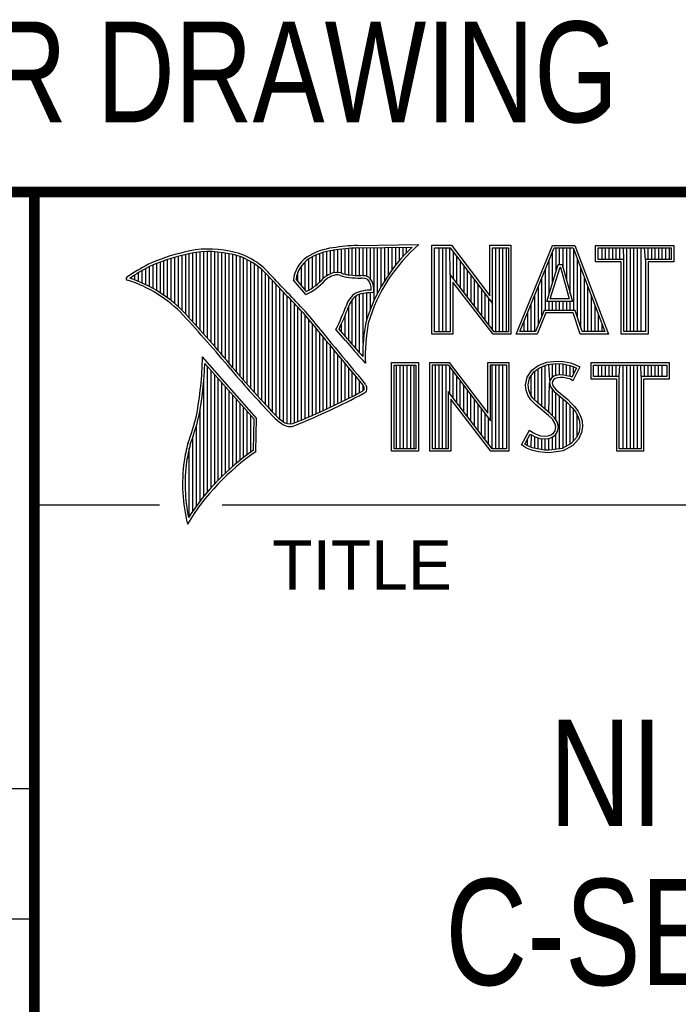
# Model space of a CAD drawing. Header units: inches. Extents: x 0 to 22, y 0 to 17.
# Tile 13 of 17: x 16.3 to 17.6, y 1.4 to 3.3. Entities that reach past the tile are written whole.
import ezdxf

# ---------------------------------------------------------------- set-up
doc = ezdxf.new("R2010")
doc.units = ezdxf.units.IN
doc.header["$LTSCALE"] = 1.21
doc.header["$MEASUREMENT"] = 0
doc.layers.get('0').update_dxf_attribs({"linetype": 'CONTINUOUS'})
doc.layers.add('NOTE', color=7, linetype='CONTINUOUS')
doc.styles.get("Standard").update_dxf_attribs({"font": 'txt', "width": 0.8})
doc.styles.add('TEXTSTYLE_2', font='txt')

msp = doc.modelspace()

# ---------------------------------------------------------------- linework, layer by layer
at = {"color": 2, "linetype": 'CONTINUOUS'}
for p, q in [((16.3737, 2.9596), (21.5037, 2.9596)), ((16.3737, 2.9596), (16.3737, 1.2496)), ((16.375, 2.96), (21.5, 2.96)), ((16.9838, 2.8589), (17.0997, 2.8607)), ((17.1243, 2.8592), (17.1609, 2.8592)), ((17.1243, 2.6915), (17.1243, 2.8592)), ((17.1609, 2.8592), (17.2334, 2.7636)), ((17.2334, 2.8592), (17.2732, 2.8592)), ((17.2334, 2.7636), (17.2334, 2.8592)), ((17.2732, 2.8592), (17.2732, 2.6915)), ((17.2831, 2.6915), (17.3516, 2.8591)), ((17.3516, 2.8591), (17.3938, 2.8591)), ((17.3938, 2.8591), (17.4574, 2.6915)), ((17.4327, 2.8591), (17.5802, 2.8591)), ((17.4327, 2.8278), (17.4327, 2.8591)), ((17.5802, 2.8591), (17.5802, 2.8278)), ((16.6533, 2.7366), (16.6533, 2.8403)), ((16.6602, 2.7295), (16.6602, 2.8419)), ((16.667, 2.7221), (16.667, 2.8435)), ((16.6738, 2.7146), (16.6738, 2.8449)), ((16.6806, 2.707), (16.6806, 2.8459)), ((16.6875, 2.6995), (16.6875, 2.8467)), ((16.6943, 2.6918), (16.6943, 2.8472)), ((16.7011, 2.6841), (16.7011, 2.8474)), ((16.708, 2.6764), (16.708, 2.8474)), ((16.7148, 2.6685), (16.7148, 2.847)), ((16.7216, 2.6607), (16.7216, 2.8465)), ((16.7284, 2.6527), (16.7284, 2.8456)), ((16.7353, 2.6447), (16.7353, 2.8445)), ((16.7421, 2.6366), (16.7421, 2.8431)), ((16.7489, 2.6285), (16.7489, 2.8417)), ((16.9059, 2.7837), (16.9059, 2.8408)), ((16.9128, 2.7896), (16.9128, 2.8436)), ((16.9196, 2.7966), (16.9196, 2.8459)), ((16.9264, 2.8018), (16.9264, 2.8477)), ((16.9332, 2.8053), (16.9332, 2.849)), ((16.9401, 2.8077), (16.9401, 2.8499)), ((16.9469, 2.8082), (16.9469, 2.8509)), ((16.9537, 2.8069), (16.9537, 2.8518)), ((16.9606, 2.8048), (16.9606, 2.8525)), ((16.9674, 2.8034), (16.9674, 2.8531)), ((16.9742, 2.8027), (16.9742, 2.8536)), ((16.981, 2.8023), (16.981, 2.854)), ((16.9839, 2.8541), (17.087, 2.8557)), ((16.9879, 2.802), (16.9879, 2.8542)), ((16.9947, 2.8019), (16.9947, 2.8543)), ((17.0015, 2.8005), (17.0015, 2.8544)), ((17.0083, 2.7963), (17.0083, 2.8545)), ((17.0152, 2.755), (17.0152, 2.8546)), ((17.022, 2.7691), (17.022, 2.8547)), ((17.0288, 2.7817), (17.0288, 2.8548)), ((17.0357, 2.7931), (17.0357, 2.8549)), ((17.0425, 2.8035), (17.0425, 2.855)), ((17.0493, 2.8131), (17.0493, 2.8551)), ((17.0561, 2.822), (17.0561, 2.8552)), ((17.063, 2.8303), (17.063, 2.8553)), ((17.0698, 2.8381), (17.0698, 2.8554)), ((17.0766, 2.8454), (17.0766, 2.8555)), ((17.1291, 2.8543), (17.1585, 2.8543)), ((17.1291, 2.6963), (17.1291, 2.8543)), ((17.1381, 2.6963), (17.1381, 2.8543)), ((17.1447, 2.6963), (17.1447, 2.8543)), ((17.1514, 2.6963), (17.1514, 2.8543)), ((17.1589, 2.8042), (17.1581, 2.8543)), ((17.1585, 2.8543), (17.2383, 2.7492)), ((17.1648, 2.7965), (17.1648, 2.8461)), ((17.2383, 2.8543), (17.2684, 2.8543)), ((17.2383, 2.7492), (17.2383, 2.8543)), ((17.2449, 2.6963), (17.2449, 2.8543)), ((17.2515, 2.6963), (17.2515, 2.8543)), ((17.2582, 2.6963), (17.2582, 2.8543)), ((17.2649, 2.6963), (17.2649, 2.8543)), ((17.2684, 2.8543), (17.2684, 2.6963)), ((17.2903, 2.6964), (17.3548, 2.8542)), ((17.3517, 2.7882), (17.3517, 2.8465)), ((17.3548, 2.8542), (17.3905, 2.8542)), ((17.3583, 2.8098), (17.3583, 2.8542)), ((17.365, 2.8228), (17.365, 2.8542)), ((17.3717, 2.817), (17.3717, 2.8542)), ((17.3784, 2.7925), (17.3784, 2.8542)), ((17.385, 2.7679), (17.385, 2.8542)), ((17.3905, 2.8542), (17.4504, 2.6964)), ((17.3917, 2.7364), (17.3917, 2.851)), ((17.4375, 2.8542), (17.5753, 2.8542)), ((17.4375, 2.8327), (17.4375, 2.8542)), ((17.4451, 2.8327), (17.4451, 2.8542)), ((17.4518, 2.8327), (17.4518, 2.8542)), ((17.4585, 2.8327), (17.4585, 2.8542)), ((17.4652, 2.8327), (17.4652, 2.8542)), ((17.4718, 2.8327), (17.4718, 2.8542)), ((17.4785, 2.8327), (17.4785, 2.8542)), ((17.4859, 2.8327), (17.4852, 2.8542)), ((17.4919, 2.6964), (17.4919, 2.8542)), ((17.4985, 2.6964), (17.4985, 2.8542)), ((17.5052, 2.6964), (17.5052, 2.8542)), ((17.5119, 2.6964), (17.5119, 2.8542)), ((17.5186, 2.6964), (17.5186, 2.8542)), ((17.5269, 2.8327), (17.5252, 2.8542)), ((17.5319, 2.8327), (17.5319, 2.8542)), ((17.5386, 2.8327), (17.5386, 2.8542)), ((17.5453, 2.8327), (17.5453, 2.8542)), ((17.5519, 2.8327), (17.5519, 2.8542)), ((17.5586, 2.8327), (17.5586, 2.8542)), ((17.5653, 2.8327), (17.5653, 2.8542)), ((17.572, 2.8327), (17.572, 2.8542)), ((17.5753, 2.8542), (17.5753, 2.8327)), ((16.5987, 2.7778), (16.5987, 2.8221)), ((16.6055, 2.7738), (16.6055, 2.8249)), ((16.6124, 2.7696), (16.6124, 2.8276)), ((16.6192, 2.765), (16.6192, 2.8301)), ((16.626, 2.7601), (16.626, 2.8325)), ((16.6329, 2.7549), (16.6329, 2.8347)), ((16.6397, 2.7492), (16.6397, 2.8367)), ((16.6465, 2.7431), (16.6465, 2.8386)), ((16.7557, 2.6204), (16.7557, 2.84)), ((16.7626, 2.6125), (16.7626, 2.8378)), ((16.7694, 2.6046), (16.7694, 2.8352)), ((16.7762, 2.5968), (16.7762, 2.8321)), ((16.7831, 2.5891), (16.7831, 2.8284)), ((16.7899, 2.5815), (16.7899, 2.8242)), ((16.8855, 2.7749), (16.8855, 2.8281)), ((16.8923, 2.7747), (16.8923, 2.8335)), ((16.8991, 2.7788), (16.8991, 2.8375)), ((17.1714, 2.7879), (17.1714, 2.8373)), ((17.1781, 2.7792), (17.1781, 2.8285)), ((17.3409, 2.7533), (17.3624, 2.8228)), ((17.345, 2.7666), (17.345, 2.8302)), ((17.3624, 2.8228), (17.3701, 2.8228)), ((17.3701, 2.8228), (17.389, 2.7533)), ((17.3984, 2.7232), (17.3984, 2.8334)), ((17.481, 2.8278), (17.4327, 2.8278)), ((17.4859, 2.8327), (17.4375, 2.8327)), ((17.481, 2.6915), (17.481, 2.8278)), ((17.4859, 2.6964), (17.4859, 2.8327)), ((17.5753, 2.8327), (17.5269, 2.8327)), ((17.5269, 2.8327), (17.5269, 2.6964)), ((17.5802, 2.8278), (17.5318, 2.8278)), ((17.5318, 2.8278), (17.5318, 2.6915)), ((16.5646, 2.7936), (16.5646, 2.8033)), ((16.5714, 2.7909), (16.5714, 2.8075)), ((16.5782, 2.788), (16.5782, 2.8116)), ((16.5851, 2.7849), (16.5851, 2.8154)), ((16.5919, 2.7815), (16.5919, 2.819)), ((16.7967, 2.5739), (16.7967, 2.8193)), ((16.8035, 2.5665), (16.8035, 2.8136)), ((16.8104, 2.5591), (16.8104, 2.807)), ((16.8718, 2.791), (16.8718, 2.8085)), ((16.8786, 2.783), (16.8786, 2.8206)), ((17.2418, 2.6963), (17.1589, 2.8042)), ((17.1589, 2.8042), (17.1589, 2.6963)), ((17.1848, 2.7705), (17.1848, 2.8197)), ((17.1915, 2.7618), (17.1915, 2.8109)), ((17.3383, 2.7364), (17.3383, 2.8138)), ((17.3475, 2.7581), (17.3659, 2.8179)), ((17.3659, 2.8179), (17.3664, 2.8179)), ((17.3664, 2.8179), (17.3827, 2.7581)), ((17.4051, 2.7034), (17.4051, 2.8158)), ((16.5578, 2.796), (16.5578, 2.7989)), ((16.8172, 2.5519), (16.8172, 2.7996)), ((16.824, 2.5447), (16.824, 2.7924)), ((16.8308, 2.5375), (16.8308, 2.7853)), ((16.8864, 2.7664), (16.8632, 2.7937)), ((16.8877, 2.7723), (16.8682, 2.7952)), ((17.2395, 2.6915), (17.1637, 2.7899)), ((17.1637, 2.7899), (17.1637, 2.6915)), ((17.1981, 2.7531), (17.1981, 2.8021)), ((17.2048, 2.7445), (17.2048, 2.7933)), ((17.2115, 2.7358), (17.2115, 2.7845)), ((17.3316, 2.7267), (17.3316, 2.7975)), ((17.4118, 2.6964), (17.4118, 2.7982)), ((16.8377, 2.5314), (16.8377, 2.7781)), ((16.8445, 2.5262), (16.8445, 2.7709)), ((16.9879, 2.6563), (16.9879, 2.7665)), ((16.9947, 2.6748), (16.9947, 2.7683)), ((17.0015, 2.7195), (17.0015, 2.7694)), ((17.0083, 2.7388), (17.0083, 2.7698)), ((17.2182, 2.7271), (17.2182, 2.7757)), ((17.2248, 2.7184), (17.2248, 2.7669)), ((17.325, 2.7101), (17.325, 2.7812)), ((17.4184, 2.6964), (17.4184, 2.7806)), ((16.8513, 2.523), (16.8513, 2.7637)), ((16.8581, 2.5224), (16.8581, 2.7565)), ((16.865, 2.5241), (16.865, 2.7493)), ((16.9742, 2.672), (16.9742, 2.7568)), ((16.981, 2.664), (16.981, 2.7634)), ((17.2315, 2.7098), (17.2315, 2.7581)), ((17.2382, 2.7011), (17.2383, 2.7492)), ((17.3116, 2.6964), (17.3116, 2.7485)), ((17.3183, 2.6964), (17.3183, 2.7648)), ((17.389, 2.7533), (17.3409, 2.7533)), ((17.345, 2.7364), (17.345, 2.7533)), ((17.3827, 2.7581), (17.3475, 2.7581)), ((17.3517, 2.7364), (17.3517, 2.7533)), ((17.3583, 2.7364), (17.3583, 2.7533)), ((17.365, 2.7364), (17.365, 2.7533)), ((17.3717, 2.7364), (17.3717, 2.7533)), ((17.3784, 2.7364), (17.3784, 2.7533)), ((17.385, 2.7364), (17.385, 2.7533)), ((17.4251, 2.6964), (17.4251, 2.763)), ((16.8718, 2.527), (16.8718, 2.7421)), ((16.8786, 2.5298), (16.8786, 2.7348)), ((16.9674, 2.6802), (16.9674, 2.7444)), ((17.3049, 2.6964), (17.3049, 2.7322)), ((17.3356, 2.7364), (17.3195, 2.6964)), ((17.3388, 2.7316), (17.3228, 2.6915)), ((17.394, 2.7364), (17.3356, 2.7364)), ((17.3905, 2.7316), (17.3388, 2.7316)), ((17.4039, 2.6915), (17.3905, 2.7316)), ((17.4074, 2.6964), (17.394, 2.7364)), ((17.4318, 2.6964), (17.4318, 2.7455)), ((16.8855, 2.5327), (16.8855, 2.727)), ((16.8923, 2.5356), (16.8923, 2.7187)), ((16.8991, 2.5385), (16.8991, 2.7104)), ((16.9537, 2.696), (16.9537, 2.7109)), ((16.9606, 2.6882), (16.9606, 2.7266)), ((17.2983, 2.6964), (17.2983, 2.7158)), ((17.4385, 2.6964), (17.4385, 2.7279)), ((17.4451, 2.6964), (17.4451, 2.7103)), ((16.9059, 2.5415), (16.9059, 2.7022)), ((16.9128, 2.5446), (16.9128, 2.6939)), ((16.9616, 2.6797), (16.9434, 2.7005)), ((16.9653, 2.6828), (16.9492, 2.7013)), ((17.1589, 2.6963), (17.1291, 2.6963)), ((17.2684, 2.6963), (17.2418, 2.6963)), ((17.3195, 2.6964), (17.2903, 2.6964)), ((17.4504, 2.6964), (17.4074, 2.6964)), ((17.5269, 2.6964), (17.4859, 2.6964)), ((16.9196, 2.5477), (16.9196, 2.6856)), ((16.9264, 2.5508), (16.9264, 2.6774)), ((17.1637, 2.6915), (17.1243, 2.6915)), ((17.2732, 2.6915), (17.2395, 2.6915)), ((17.3228, 2.6915), (17.2831, 2.6915)), ((17.4574, 2.6915), (17.4039, 2.6915)), ((17.5318, 2.6915), (17.481, 2.6915)), ((16.9332, 2.554), (16.9332, 2.6691)), ((16.9401, 2.5573), (16.9401, 2.6608)), ((16.7939, 2.533), (16.6919, 2.6489)), ((16.789, 2.5312), (16.6964, 2.6365)), ((16.9469, 2.5606), (16.9469, 2.6526)), ((16.9537, 2.5639), (16.9537, 2.6443)), ((16.9606, 2.5673), (16.9606, 2.6361)), ((16.999, 2.637), (16.9946, 2.6418)), ((17.0482, 2.6383), (17.0988, 2.6383)), ((17.0482, 2.4708), (17.0482, 2.6383)), ((17.0988, 2.6383), (17.0988, 2.4708)), ((17.1205, 2.6385), (17.1571, 2.6385)), ((17.1205, 2.4708), (17.1205, 2.6385)), ((17.1571, 2.6385), (17.2296, 2.5429)), ((17.2296, 2.6385), (17.2694, 2.6385)), ((17.2296, 2.5429), (17.2296, 2.6385)), ((17.2694, 2.6385), (17.2694, 2.4708)), ((17.3245, 2.6324), (17.3412, 2.639)), ((17.3412, 2.639), (17.3596, 2.641)), ((17.3424, 2.6343), (17.3597, 2.6362)), ((17.3581, 2.6135), (17.3581, 2.636)), ((17.3596, 2.641), (17.372, 2.6402)), ((17.3597, 2.6362), (17.3713, 2.6354)), ((17.372, 2.6402), (17.3856, 2.6373)), ((17.3856, 2.6373), (17.3939, 2.6344)), ((17.4242, 2.6383), (17.5717, 2.6383)), ((17.4242, 2.607), (17.4242, 2.6383)), ((17.5717, 2.6383), (17.5717, 2.607)), ((16.7011, 2.3939), (16.7011, 2.6311)), ((16.708, 2.4018), (16.708, 2.6233)), ((16.9674, 2.5708), (16.9674, 2.6278)), ((16.9742, 2.5743), (16.9742, 2.6195)), ((17.0531, 2.6334), (17.0939, 2.6334)), ((17.0531, 2.4756), (17.0531, 2.6334)), ((17.0577, 2.4756), (17.0577, 2.6334)), ((17.0644, 2.4756), (17.0644, 2.6334)), ((17.071, 2.4756), (17.071, 2.6334)), ((17.0777, 2.4756), (17.0777, 2.6334)), ((17.0844, 2.4756), (17.0844, 2.6334)), ((17.0911, 2.4756), (17.0911, 2.6334)), ((17.0939, 2.6334), (17.0939, 2.4756)), ((17.1253, 2.6336), (17.1547, 2.6336)), ((17.1253, 2.4756), (17.1253, 2.6336)), ((17.1311, 2.4756), (17.1311, 2.6336)), ((17.1378, 2.4756), (17.1378, 2.6336)), ((17.1445, 2.4756), (17.1445, 2.6336)), ((17.1511, 2.4756), (17.1511, 2.6336)), ((17.1547, 2.6336), (17.2345, 2.5284)), ((17.1578, 2.5799), (17.1578, 2.6295)), ((17.1645, 2.5712), (17.1645, 2.6207)), ((17.2345, 2.6336), (17.2646, 2.6336)), ((17.2345, 2.5284), (17.2345, 2.6336)), ((17.2379, 2.4756), (17.2379, 2.6336)), ((17.2446, 2.4756), (17.2446, 2.6336)), ((17.2513, 2.4756), (17.2513, 2.6336)), ((17.2579, 2.4756), (17.2579, 2.6336)), ((17.2646, 2.6336), (17.2646, 2.4756)), ((17.3037, 2.6105), (17.3127, 2.6238)), ((17.3083, 2.6086), (17.3162, 2.6204)), ((17.3127, 2.6238), (17.3245, 2.6324)), ((17.3162, 2.6204), (17.3269, 2.6281)), ((17.318, 2.5677), (17.318, 2.6217)), ((17.3247, 2.561), (17.3247, 2.6265)), ((17.3269, 2.6281), (17.3424, 2.6343)), ((17.3314, 2.5555), (17.3314, 2.6299)), ((17.338, 2.5499), (17.338, 2.6326)), ((17.3466, 2.6041), (17.3447, 2.6345)), ((17.3514, 2.6103), (17.3514, 2.6353)), ((17.3647, 2.6146), (17.3647, 2.6358)), ((17.3713, 2.6354), (17.3843, 2.6326)), ((17.3714, 2.6146), (17.3714, 2.6353)), ((17.3781, 2.6134), (17.3781, 2.6339)), ((17.3843, 2.6326), (17.3921, 2.6299)), ((17.3848, 2.6117), (17.3848, 2.6324)), ((17.3966, 2.6278), (17.3879, 2.6106)), ((17.4031, 2.6301), (17.3899, 2.6036)), ((17.3914, 2.6176), (17.3914, 2.6301)), ((17.3921, 2.6299), (17.3966, 2.6278)), ((17.3939, 2.6344), (17.4031, 2.6301)), ((17.429, 2.6334), (17.5669, 2.6334)), ((17.429, 2.6119), (17.429, 2.6334)), ((17.4382, 2.6119), (17.4382, 2.6334)), ((17.4448, 2.6119), (17.4448, 2.6334)), ((17.4515, 2.6119), (17.4515, 2.6334)), ((17.4582, 2.6119), (17.4582, 2.6334)), ((17.4649, 2.6119), (17.4649, 2.6334)), ((17.4716, 2.6119), (17.4716, 2.6334)), ((17.4774, 2.6119), (17.4782, 2.6334)), ((17.4849, 2.4756), (17.4849, 2.6334)), ((17.4916, 2.4756), (17.4916, 2.6334)), ((17.4983, 2.4756), (17.4983, 2.6334)), ((17.5049, 2.4756), (17.5049, 2.6334)), ((17.5116, 2.4756), (17.5116, 2.6334)), ((17.5185, 2.6119), (17.5183, 2.6334)), ((17.525, 2.6119), (17.525, 2.6334)), ((17.5316, 2.6119), (17.5316, 2.6334)), ((17.5383, 2.6119), (17.5383, 2.6334)), ((17.545, 2.6119), (17.545, 2.6334)), ((17.5517, 2.6119), (17.5517, 2.6334)), ((17.5583, 2.6119), (17.5583, 2.6334)), ((17.5669, 2.6334), (17.5669, 2.6119)), ((16.6943, 2.3857), (16.6943, 2.603)), ((16.7148, 2.4093), (16.7148, 2.6156)), ((16.7216, 2.4165), (16.7216, 2.6078)), ((16.7284, 2.4233), (16.7284, 2.6001)), ((16.981, 2.5778), (16.981, 2.6113)), ((16.9879, 2.5814), (16.9879, 2.603)), ((17.1712, 2.5625), (17.1712, 2.6119)), ((17.1778, 2.5539), (17.1778, 2.6031)), ((17.3009, 2.5961), (17.3037, 2.6105)), ((17.3058, 2.5959), (17.3083, 2.6086)), ((17.3113, 2.5744), (17.3113, 2.6131)), ((17.3447, 2.5443), (17.3461, 2.5993)), ((17.3466, 2.6041), (17.3461, 2.5993)), ((17.3461, 2.5993), (17.3477, 2.5922)), ((17.3497, 2.609), (17.3466, 2.6041)), ((17.3543, 2.6124), (17.3497, 2.609)), ((17.3513, 2.6025), (17.351, 2.5996)), ((17.351, 2.5996), (17.3521, 2.5944)), ((17.3533, 2.6056), (17.3513, 2.6025)), ((17.3565, 2.6079), (17.3533, 2.6056)), ((17.3604, 2.6142), (17.3543, 2.6124)), ((17.3614, 2.6094), (17.3565, 2.6079)), ((17.3664, 2.6148), (17.3604, 2.6142)), ((17.3665, 2.6099), (17.3614, 2.6094)), ((17.3726, 2.6145), (17.3664, 2.6148)), ((17.372, 2.6097), (17.3665, 2.6099)), ((17.3807, 2.6079), (17.372, 2.6097)), ((17.3819, 2.6126), (17.3726, 2.6145)), ((17.3853, 2.6065), (17.3807, 2.6079)), ((17.3873, 2.6109), (17.3819, 2.6126)), ((17.3899, 2.6036), (17.3853, 2.6065)), ((17.3879, 2.6106), (17.3873, 2.6109)), ((17.4726, 2.607), (17.4242, 2.607)), ((17.4774, 2.6119), (17.429, 2.6119)), ((17.4726, 2.4708), (17.4726, 2.607)), ((17.4774, 2.4756), (17.4774, 2.6119)), ((17.5669, 2.6119), (17.5185, 2.6119)), ((17.5185, 2.6119), (17.5185, 2.4756)), ((17.5717, 2.607), (17.5233, 2.607)), ((17.5233, 2.607), (17.5233, 2.4708)), ((16.7353, 2.4299), (16.7353, 2.5923)), ((16.7421, 2.4363), (16.7421, 2.5846)), ((16.9947, 2.5853), (16.9947, 2.5948)), ((17.238, 2.4756), (17.1551, 2.5834)), ((17.1551, 2.5834), (17.1551, 2.4756)), ((17.1845, 2.5452), (17.1845, 2.5943)), ((17.1912, 2.5365), (17.1912, 2.5855)), ((17.302, 2.5852), (17.3009, 2.5961)), ((17.3058, 2.5754), (17.302, 2.5852)), ((17.3068, 2.5863), (17.3058, 2.5959)), ((17.3101, 2.5777), (17.3068, 2.5863)), ((17.3477, 2.5922), (17.3547, 2.5835)), ((17.3514, 2.5381), (17.3514, 2.5876)), ((17.3521, 2.5944), (17.3582, 2.5869)), ((17.3547, 2.5835), (17.3771, 2.5649)), ((17.3581, 2.5298), (17.3581, 2.5807)), ((17.3582, 2.5869), (17.3804, 2.5685)), ((16.7489, 2.4424), (16.7489, 2.5768)), ((16.7557, 2.4482), (16.7557, 2.569)), ((17.2356, 2.4708), (17.1599, 2.5692)), ((17.1599, 2.5692), (17.1599, 2.4708)), ((17.1979, 2.5278), (17.1979, 2.5767)), ((17.2045, 2.5192), (17.2045, 2.5679)), ((17.3109, 2.5679), (17.3058, 2.5754)), ((17.3147, 2.571), (17.3101, 2.5777)), ((17.3153, 2.5636), (17.3109, 2.5679)), ((17.3243, 2.5614), (17.3147, 2.571)), ((17.321, 2.5578), (17.3153, 2.5636)), ((17.3647, 2.4755), (17.3647, 2.5752)), ((17.3714, 2.4763), (17.3714, 2.5696)), ((17.3771, 2.5649), (17.383, 2.559)), ((17.3781, 2.4808), (17.3781, 2.5639)), ((17.3804, 2.5685), (17.3864, 2.5624)), ((17.3864, 2.5624), (17.3925, 2.5561)), ((16.6875, 2.377), (16.6875, 2.5502)), ((16.7626, 2.4538), (16.7626, 2.5613)), ((16.7694, 2.4592), (16.7694, 2.5535)), ((16.7762, 2.4644), (16.7762, 2.5458)), ((17.2112, 2.5105), (17.2112, 2.5591)), ((17.2179, 2.5018), (17.2179, 2.5503)), ((17.3441, 2.5385), (17.321, 2.5578)), ((17.3474, 2.5421), (17.3243, 2.5614)), ((17.383, 2.559), (17.3888, 2.5529)), ((17.3848, 2.4834), (17.3848, 2.5571)), ((17.3888, 2.5529), (17.3953, 2.5446)), ((17.3914, 2.4908), (17.3914, 2.5495)), ((17.3925, 2.5561), (17.3994, 2.5472)), ((17.3953, 2.5446), (17.4001, 2.535)), ((17.3994, 2.5472), (17.4046, 2.5368)), ((16.7831, 2.4694), (16.7831, 2.538)), ((16.788, 2.4729), (16.789, 2.5312)), ((16.7927, 2.4704), (16.7939, 2.533)), ((17.2246, 2.4931), (17.2246, 2.5415)), ((17.2312, 2.4844), (17.2312, 2.5327)), ((17.3516, 2.5311), (17.3441, 2.5385)), ((17.3554, 2.5341), (17.3474, 2.5421)), ((17.3559, 2.5241), (17.3516, 2.5311)), ((17.3604, 2.5261), (17.3554, 2.5341)), ((17.3629, 2.5171), (17.3604, 2.5261)), ((17.3981, 2.4982), (17.3981, 2.5389)), ((17.4001, 2.535), (17.4024, 2.5275)), ((17.4024, 2.5275), (17.4031, 2.5174)), ((17.4046, 2.5368), (17.4072, 2.5285)), ((17.4072, 2.5285), (17.408, 2.5172)), ((16.6806, 2.368), (16.6806, 2.52)), ((17.2931, 2.483), (17.3081, 2.5106)), ((17.3081, 2.5106), (17.3144, 2.506)), ((17.3144, 2.506), (17.3207, 2.5028)), ((17.3536, 2.5051), (17.3565, 2.5097)), ((17.3579, 2.5169), (17.3559, 2.5241)), ((17.3565, 2.5097), (17.3579, 2.5169)), ((17.3572, 2.5017), (17.3611, 2.5079)), ((17.3611, 2.5079), (17.3629, 2.5171)), ((17.4016, 2.5077), (17.3967, 2.4966)), ((17.4063, 2.5063), (17.4008, 2.4939)), ((17.4031, 2.5174), (17.4016, 2.5077)), ((17.408, 2.5172), (17.4063, 2.5063)), ((16.6738, 2.3584), (16.6738, 2.4982)), ((17.2995, 2.4845), (17.3097, 2.5034)), ((17.3047, 2.481), (17.3047, 2.4941)), ((17.3097, 2.5034), (17.3119, 2.5018)), ((17.3113, 2.478), (17.3119, 2.5018)), ((17.3119, 2.5018), (17.3189, 2.4983)), ((17.318, 2.4765), (17.318, 2.4986)), ((17.3189, 2.4983), (17.328, 2.4952)), ((17.3207, 2.5028), (17.3291, 2.5)), ((17.3247, 2.475), (17.3247, 2.4963)), ((17.328, 2.4952), (17.3365, 2.4942)), ((17.3291, 2.5), (17.3366, 2.4991)), ((17.3314, 2.474), (17.3314, 2.4948)), ((17.3365, 2.4942), (17.3446, 2.4949)), ((17.3366, 2.4991), (17.3435, 2.4997)), ((17.338, 2.473), (17.338, 2.494)), ((17.3435, 2.4997), (17.3487, 2.5017)), ((17.3446, 2.4949), (17.351, 2.4974)), ((17.3447, 2.4728), (17.3447, 2.4949)), ((17.3487, 2.5017), (17.3536, 2.5051)), ((17.351, 2.4974), (17.3572, 2.5017)), ((17.3514, 2.4737), (17.3514, 2.4975)), ((17.3581, 2.4746), (17.3581, 2.5024)), ((17.3967, 2.4966), (17.3868, 2.4857)), ((17.4008, 2.4939), (17.3899, 2.4818)), ((16.667, 2.3482), (16.667, 2.477)), ((17.0988, 2.4708), (17.0482, 2.4708)), ((17.0939, 2.4756), (17.0531, 2.4756)), ((17.1599, 2.4708), (17.1205, 2.4708)), ((17.1551, 2.4756), (17.1253, 2.4756)), ((17.2694, 2.4708), (17.2356, 2.4708)), ((17.2646, 2.4756), (17.238, 2.4756)), ((17.3026, 2.4766), (17.2931, 2.483)), ((17.3049, 2.4809), (17.2995, 2.4845)), ((17.3118, 2.4729), (17.3026, 2.4766)), ((17.3132, 2.4775), (17.3049, 2.4809)), ((17.3254, 2.47), (17.3118, 2.4729)), ((17.3262, 2.4748), (17.3132, 2.4775)), ((17.3369, 2.4683), (17.3254, 2.47)), ((17.3373, 2.4731), (17.3262, 2.4748)), ((17.345, 2.4729), (17.3373, 2.4731)), ((17.3699, 2.4761), (17.345, 2.4729)), ((17.3714, 2.4714), (17.3452, 2.468)), ((17.3868, 2.4857), (17.3699, 2.4761)), ((17.3899, 2.4818), (17.3714, 2.4714)), ((17.5233, 2.4708), (17.4726, 2.4708)), ((17.5185, 2.4756), (17.4774, 2.4756)), ((17.3452, 2.468), (17.3369, 2.4683)), ((16.375, 2.37), (16.6109, 2.37)), ((16.7288, 2.37), (21.5, 2.37)), ((13.61, 1.835), (16.375, 1.835)), ((16.375, 1.5888), (13.61, 1.5888))]:
    msp.add_line(p, q, dxfattribs=at)
at = {"color": 7, "linetype": 'CONTINUOUS', "const_width": 0.02}
for points in [[(13.6, 2.9595), (21.5, 2.96)], [(16.375, 2.96), (16.375, 0.5)]]:
    msp.add_lwpolyline(points, dxfattribs=at)
at = {"color": 2, "linetype": 'CONTINUOUS'}
for centre, radius, start, end in [((17.0005, 2.4511), 0.4082, 92.3475, 98.8367), ((17.308, 2.6221), 0.3168, 131.1193, 163.4132), ((16.7315, 2.5144), 0.3399, 102.6162, 114.8514), ((16.7315, 2.5144), 0.3351, 102.5989, 114.8296), ((16.7034, 2.6747), 0.1775, 77.2819, 105.0682), ((16.7034, 2.6747), 0.1727, 77.2314, 105.1003), ((16.7222, 2.7226), 0.1221, 40.1653, 80.8429), ((16.7222, 2.7226), 0.1269, 40.2333, 80.7735), ((16.9502, 2.7423), 0.1128, 96.3009, 123.1685), ((16.9502, 2.7423), 0.108, 96.2443, 123.1259), ((17.0005, 2.4511), 0.4034, 92.3569, 98.8525), ((17.308, 2.6221), 0.3216, 133.4014, 163.4571), ((16.7759, 2.4698), 0.3996, 117.9347, 124.5691), ((16.923, 2.7875), 0.0602, 125.032, 174.0466), ((16.923, 2.7875), 0.0554, 125.1142, 171.9572), ((16.7759, 2.4698), 0.3948, 117.954, 124.0374), ((9.199, -4.4944), 10.5518, 43.24607, 43.76701), ((16.9517, 2.7612), 0.0478, 112.9196, 132.2699), ((16.9455, 2.7813), 0.0269, 72.6128, 117.3853), ((16.9455, 2.7813), 0.0221, 72.9381, 117.8635), ((16.977, 2.8697), 0.067, 249.4455, 263.1373), ((16.9944, 3.0501), 0.2482, 264.1189, 269.068), ((16.5507, 2.7963), 0.00298, 121.3543, 265.8048), ((16.4773, 2.5601), 0.2445, 43.1672, 72.5708), ((16.4772, 2.5601), 0.2493, 43.1664, 71.8497), ((9.1994, -4.4938), 10.5463, 43.2461, 43.76704), ((16.8429, 2.8642), 0.107, 293.9928, 318.4439), ((16.8429, 2.8642), 0.1022, 295.9966, 318.5916), ((16.9517, 2.7612), 0.043, 112.6662, 131.9321), ((16.977, 2.8697), 0.0718, 249.5515, 263.1636), ((16.9944, 3.0501), 0.253, 264.1107, 269.1006), ((16.9917, 2.7681), 0.0339, 64.4685, 92.2537), ((16.9917, 2.7681), 0.0291, 66.3231, 92.5053), ((16.9825, 2.7769), 0.0275, 355.2987, 40.4494), ((16.9825, 2.7769), 0.0323, 347.1178, 42.4037), ((17.0047, 2.732), 0.0441, 122.6948, 163.4996), ((17.0094, 2.698), 0.0767, 89.6565, 111.8738), ((17.0094, 2.698), 0.0719, 86.3769, 111.5054), ((17.0047, 2.732), 0.0393, 123.3496, 163.7165), ((14.6639, 0.8852), 2.7178, 39.9159, 42.7668), ((117.205, 85.4976), 130.0576, 219.522219, 219.6006), ((117.1292, 85.4341), 129.954, 219.521832, 219.600442), ((16.5488, 2.8964), 0.4406, 333.6063, 339.8409), ((16.5488, 2.8963), 0.4454, 334.022, 339.8635), ((14.6645, 0.8858), 2.7122, 39.9143, 42.7655), ((17.3248, 2.6518), 0.3309, 169.2392, 180.3763), ((17.3248, 2.6518), 0.3261, 169.2807, 182.6075), ((17.5234, 3.1364), 0.724, 219.1087, 223.0885), ((17.5234, 3.1364), 0.7192, 219.1032, 222.5932), ((16.0461, 2.6599), 0.6459, 349.0852, 359.0204), ((16.0461, 2.6599), 0.6507, 349.0758, 357.94), ((18.1342, 3.7937), 1.815, 220.0434, 224.0127), ((18.1343, 3.7937), 1.8102, 220.042, 224.0069), ((16.3916, 3.7016), 1.269, 291.9871, 298.2491), ((16.98, 2.6057), 0.0252, 299.2501, 311.2614), ((16.98, 2.6057), 0.03, 299.1847, 314.8198), ((16.9709, 2.5786), 0.0288, 26.3697, 33.9), ((16.9687, 2.5899), 0.028, 353.6797, 3.043), ((16.9709, 2.5786), 0.0336, 24.6866, 34.3242), ((16.9687, 2.5899), 0.0328, 350.4758, 4.7759), ((16.3917, 3.7016), 1.2737, 291.9984, 298.2504), ((16.2632, 2.6388), 0.4292, 339.0712, 346.3669), ((16.2632, 2.6388), 0.434, 339.1085, 346.381), ((16.9079, 2.6176), 0.116, 227.0911, 236.9191), ((16.9079, 2.6176), 0.1112, 227.1627, 236.7917), ((16.8565, 2.5437), 0.0213, 243.4913, 298.7009), ((16.8565, 2.5437), 0.0261, 242.8484, 298.0511), ((17.0658, 2.3848), 0.4141, 165.9359, 170.6858), ((17.0658, 2.3848), 0.4093, 165.9761, 170.6762), ((17.0508, 2.0969), 0.454, 124.6428, 148.5563), ((17.0508, 2.0969), 0.4588, 124.9509, 147.098), ((16.9723, 2.4095), 0.318, 172.3562, 193.7958), ((16.9723, 2.4095), 0.3132, 172.3688, 191.6866)]:
    msp.add_arc(centre, radius, start, end, dxfattribs=at)

# ---------------------------------------------------------------- texts
at = {"color": 7, "linetype": 'CONTINUOUS', "insert": (16.3742, 3.2811), "char_height": 0.19, "width": 2.432, "attachment_point": 2, "line_spacing_factor": 0.9}
msp.add_mtext('CUSTOMER DRAWING', dxfattribs=at)
at = {"color": 2, "linetype": 'CONTINUOUS', "insert": (16.8235, 2.303), "char_height": 0.093, "width": 0.465, "attachment_point": 1, "line_spacing_factor": 0.9, "style": 'TEXTSTYLE_2'}
msp.add_mtext('TITLE', dxfattribs=at)
at = {"layer": 'NOTE', "color": 7, "linetype": 'CONTINUOUS', "insert": (18.9387, 1.9646), "char_height": 0.2, "width": 4.64, "attachment_point": 2, "line_spacing_factor": 0.9}
msp.add_mtext('NI 9924 TERMINAL BLOCK FOR\\PC-SERIES 25-PIN D-SUB MODULES', dxfattribs=at)

doc.saveas('drawing.dxf')
